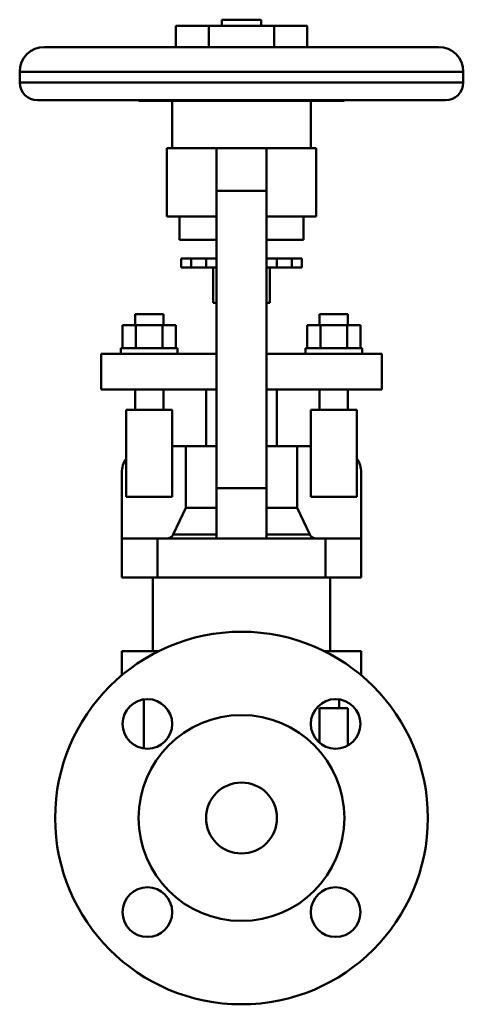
# Model space of a CAD drawing. Header units: millimetres. Extents: x -62 to 62, y -52 to 225.
import ezdxf

# ---------------------------------------------------------------- set-up
doc = ezdxf.new("R2010")
doc.units = ezdxf.units.MM
doc.layers.add('AM_0', color=7, linetype='Continuous', lineweight=30)

msp = doc.modelspace()

# ---------------------------------------------------------------- linework, layer by layer
at = {"layer": 'AM_0', "color": 7, "linetype": 'Continuous', "lineweight": 50}
for p, q in [((-5.5, 225), (-5.5, 223.3)), ((-5.5, 225), (5.5, 225)), ((5.5, 223.3), (5.5, 225)), ((-18.48, 223.3), (-18.48, 217.3)), ((-18.48, 223.3), (18.48, 223.3)), ((-9.24, 223.3), (-9.24, 217.3)), ((9.24, 223.3), (9.24, 217.3)), ((18.48, 223.3), (18.48, 217.3)), ((-55.5, 217.3), (55.5, 217.3)), ((-62.5, 210.3), (-62.5, 207.3)), ((-62.5, 210.3), (62.5, 210.3)), ((62.5, 207.3), (62.5, 210.3)), ((-62.5, 207.3), (62.5, 207.3)), ((-57.5, 202.3), (57.5, 202.3)), ((-28.6, 202.1), (28.6, 202.1)), ((-19.5, 202.1), (-19.5, 188.8)), ((19.5, 188.8), (19.5, 202.1)), ((-21, 188.8), (-21, 169.5)), ((-21, 188.8), (21, 188.8)), ((-7, 78.8), (-7, 188.8)), ((7, 78.8), (7, 188.8)), ((21, 169.5), (21, 188.8)), ((-7, 176.8), (7, 176.8)), ((-21, 169.5), (-7, 169.5)), ((-17.5, 169.5), (-17.5, 163)), ((7, 169.5), (21, 169.5)), ((17.5, 163), (17.5, 169.5)), ((-17.5, 163), (-7.01, 163)), ((7.01, 163), (17.5, 163)), ((-17, 157.7), (-17, 155.2)), ((-17, 157.7), (-7, 157.7)), ((-14.17, 157.7), (-14.17, 155.2)), ((-10, 157.7), (-10, 155.2)), ((7, 157.7), (17, 157.7)), ((10, 157.7), (10, 155.2)), ((14.17, 157.7), (14.17, 155.2)), ((17, 155.2), (17, 157.7)), ((-17, 155.2), (-7, 155.2)), ((-8, 155.2), (-8, 145.2)), ((7, 155.2), (17, 155.2)), ((8, 145.2), (8, 155.2)), ((-8, 145.2), (-7, 145.2)), ((7, 145.2), (8, 145.2)), ((-30, 142.05), (-30, 138.9)), ((-22, 142.05), (-30, 142.05)), ((-22, 138.9), (-22, 142.05)), ((22, 142.05), (22, 138.9)), ((22, 142.05), (30, 142.05)), ((30, 138.9), (30, 142.05)), ((-33.51, 132.4), (-33.51, 138.9)), ((-18.49, 138.9), (-33.51, 138.9)), ((-29.75, 132.4), (-29.75, 138.9)), ((-22.25, 132.4), (-22.25, 138.9)), ((-18.49, 132.4), (-18.49, 138.9)), ((18.49, 132.4), (18.49, 138.9)), ((33.51, 138.9), (18.49, 138.9)), ((22.25, 132.4), (22.25, 138.9)), ((29.75, 132.4), (29.75, 138.9)), ((33.51, 132.4), (33.51, 138.9)), ((-39.5, 120.8), (-39.5, 130.8)), ((-7, 130.8), (-39.5, 130.8)), ((-34, 132.4), (-34, 130.8)), ((-18, 132.4), (-34, 132.4)), ((-18, 130.8), (-18, 132.4)), ((39.5, 130.8), (7, 130.8)), ((18, 132.4), (18, 130.8)), ((34, 132.4), (18, 132.4)), ((34, 130.8), (34, 132.4)), ((39.5, 120.8), (39.5, 130.8)), ((-39.5, 120.8), (-7, 120.8)), ((-30, 120.8), (-30, 115.05)), ((-22, 115.05), (-22, 120.8)), ((-10, 120.8), (-10, 104.8)), ((7, 120.8), (39.5, 120.8)), ((10, 104.8), (10, 120.8)), ((22, 120.8), (22, 115.05)), ((30, 115.05), (30, 120.8)), ((-32.5, 90.55), (-32.5, 115.05)), ((-32.5, 115.05), (-19.5, 115.05)), ((-19.5, 90.55), (-19.5, 115.05)), ((19.5, 90.55), (19.5, 115.05)), ((19.5, 115.05), (32.5, 115.05)), ((32.5, 90.55), (32.5, 115.05)), ((-19.5, 104.8), (-7.01, 104.8)), ((-15.72, 104.8), (-15.72, 87.38)), ((7.01, 104.8), (19.5, 104.8)), ((15.72, 87.38), (15.72, 104.8)), ((-33.7, 97.3), (-33.7, 78.8)), ((33.7, 78.8), (33.7, 97.3)), ((-7, 92.98), (7, 92.98)), ((-32.5, 90.55), (-19.5, 90.55)), ((19.5, 90.55), (32.5, 90.55)), ((-15.72, 87.38), (-19.23, 79.95)), ((-15.72, 87.38), (-7.01, 87.38)), ((7.01, 87.38), (15.72, 87.38)), ((19.23, 79.95), (15.72, 87.38)), ((-33.7, 78.8), (33.7, 78.8)), ((-33.69, 78.8), (-33.69, 67.8)), ((-23.69, 78.8), (-23.69, 67.8)), ((-19.23, 79.95), (-7.01, 79.95)), ((7.01, 79.95), (19.23, 79.95)), ((23.69, 78.8), (23.69, 67.8)), ((33.69, 78.8), (33.69, 67.8)), ((33.69, 67.8), (-33.69, 67.8)), ((-25, 67.8), (-25, 47)), ((25, 47), (25, 67.8)), ((-33.69, 47), (-23.39, 47)), ((-33.69, 47), (-33.69, 40.27)), ((-23.69, 47), (-23.69, 46.85)), ((23.39, 47), (33.69, 47)), ((23.69, 47), (23.69, 46.85)), ((33.69, 47), (33.69, 40.27)), ((-27.5, 33.45), (-27.5, 19.59)), ((27.5, 31), (27.5, 33.45)), ((30, 31), (22, 31)), ((22, 21.17), (22, 31)), ((30, 31), (30, 20.44))]:
    msp.add_line(p, q, dxfattribs=at)
for points in [[(-23.42, 202.3), (-23.99, 202.23), (-25.11, 202.19), (-26.24, 202.23), (-26.81, 202.3)], [(26.81, 202.3), (26.24, 202.23), (25.11, 202.19), (23.99, 202.23), (23.42, 202.3)], [(-19.23, 79.95), (-19.26, 79.9), (-19.32, 79.79), (-19.39, 79.68), (-19.43, 79.62), (-19.47, 79.57), (-19.55, 79.47), (-19.63, 79.39), (-19.72, 79.3), (-19.82, 79.22), (-19.93, 79.15), (-19.98, 79.11), (-20.04, 79.08), (-20.15, 79.02), (-20.26, 78.96), (-20.37, 78.92), (-20.49, 78.88), (-20.62, 78.85), (-20.68, 78.84), (-20.75, 78.82), (-20.88, 78.81), (-21, 78.8), (-21.06, 78.8)], [(21.06, 78.8), (21, 78.8), (20.88, 78.81), (20.75, 78.82), (20.68, 78.84), (20.62, 78.85), (20.49, 78.88), (20.37, 78.92), (20.26, 78.96), (20.15, 79.02), (20.04, 79.08), (19.98, 79.11), (19.93, 79.15), (19.82, 79.22), (19.72, 79.3), (19.63, 79.39), (19.55, 79.47), (19.47, 79.57), (19.43, 79.62), (19.39, 79.68), (19.32, 79.79), (19.26, 79.9), (19.23, 79.95)]]:
    msp.add_lwpolyline(points, dxfattribs=at)
for centre, radius in [((0, 0), 52.5), ((-26.52, 26.52), 7), ((26.52, 26.52), 7), ((0, 0), 29), ((0, 0), 10), ((-26.52, -26.52), 7), ((26.52, -26.52), 7)]:
    msp.add_circle(centre, radius, dxfattribs=at)
for centre, radius, start, end in [((-55.5, 210.3), 7, 90, 180), ((55.5, 210.3), 7, 0, 90), ((-57.5, 207.3), 5, 180, 270), ((57.5, 207.3), 5, 270, 0), ((-28.6, 203.1), 1, 233.1301, 270), ((28.6, 203.1), 1, 270, 306.8699), ((-26.2, 97.3), 7.5, 147.1401, 180), ((26.2, 97.3), 7.5, 0, 32.8599)]:
    msp.add_arc(centre, radius, start, end, dxfattribs=at)

doc.saveas('drawing.dxf')
